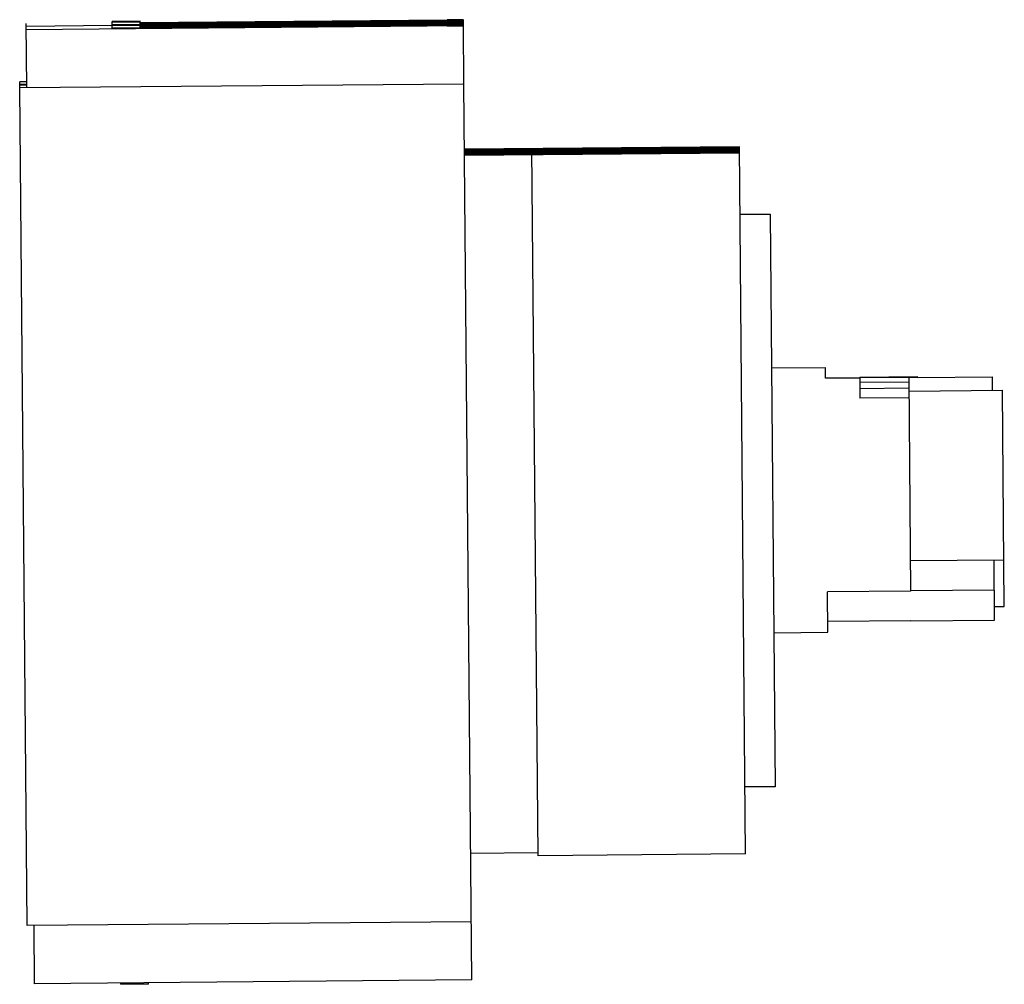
# Model space of a CAD drawing. Header units: millimetres. Extents: x 30 to 242, y 86 to 293.
import ezdxf

# ---------------------------------------------------------------- set-up
doc = ezdxf.new("R2010")
doc.units = ezdxf.units.MM
doc.header["$LTSCALE"] = 24.670593
doc.layers.get('0').update_dxf_attribs({"linetype": 'CONTINUOUS'})

msp = doc.modelspace()

# ---------------------------------------------------------------- linework, layer by layer
at = {"color": 7, "linetype": 'Continuous'}
for p, q in [((56.15, 292.56), (50.16, 292.51)), ((56.16, 292.55), (50.16, 292.49)), ((56.16, 292.53), (50.16, 292.47)), ((50.16, 291.78), (50.16, 292.51)), ((56.16, 292.51), (50.16, 292.46)), ((56.16, 292.41), (50.16, 292.36)), ((56.16, 292.39), (50.16, 292.34)), ((56.16, 292.37), (50.16, 292.32)), ((56.16, 292.36), (50.16, 292.3)), ((56.16, 291.83), (56.15, 292.56)), ((56.16, 292.24), (122.16, 292.82)), ((122.16, 292.71), (56.16, 292.13)), ((56.16, 292.09), (122.16, 292.67)), ((122.16, 292.56), (56.16, 291.98)), ((56.16, 291.94), (122.16, 292.51)), ((56.16, 291.78), (122.16, 292.36)), ((125.66, 292.26), (56.16, 291.65)), ((100.16, 292.21), (56.16, 291.83)), ((125.65, 292.87), (122.16, 292.84)), ((122.16, 292.81), (125.66, 292.84)), ((122.16, 292.81), (122.16, 292.71)), ((122.16, 292.69), (125.66, 292.72)), ((122.16, 292.66), (125.66, 292.69)), ((122.16, 292.66), (122.16, 292.56)), ((122.16, 292.54), (125.66, 292.57)), ((122.16, 292.5), (125.66, 292.53)), ((122.16, 292.5), (122.16, 292.4)), ((122.16, 292.39), (125.66, 292.42)), ((122.16, 292.35), (125.66, 292.38)), ((122.16, 292.35), (122.16, 292.25)), ((122.16, 292.26), (125.66, 292.29)), ((125.66, 292.16), (122.16, 292.13)), ((125.66, 292.72), (125.66, 292.84)), ((125.66, 292.57), (125.66, 292.69)), ((125.66, 292.42), (125.66, 292.53)), ((125.66, 292.16), (125.66, 292.38)), ((31.78, 278.22), (31.66, 292.05)), ((50.16, 291.6), (31.66, 291.44)), ((125.67, 291.54), (31.67, 290.72)), ((56.16, 291.83), (50.16, 291.78)), ((56.16, 291.82), (50.16, 291.77)), ((56.16, 291.81), (50.16, 291.75)), ((56.16, 291.81), (50.16, 291.76)), ((50.17, 291.06), (50.16, 291.77)), ((56.16, 291.69), (50.16, 291.64)), ((56.16, 291.68), (50.16, 291.62)), ((56.16, 291.65), (50.16, 291.6)), ((56.16, 291.64), (50.16, 291.59)), ((122.17, 291.69), (50.17, 291.06)), ((50.17, 291.01), (122.17, 291.64)), ((50.17, 290.9), (50.17, 291.01)), ((56.16, 291.53), (122.16, 292.1)), ((122.16, 291.99), (56.16, 291.42)), ((56.17, 291.11), (56.16, 291.82)), ((56.17, 291.37), (122.16, 291.95)), ((122.16, 291.84), (56.17, 291.26)), ((56.17, 291.22), (122.16, 291.8)), ((122.16, 292.09), (125.66, 292.12)), ((122.16, 292.09), (122.16, 291.99)), ((122.16, 291.98), (125.66, 292.01)), ((122.16, 291.94), (125.66, 291.97)), ((122.16, 291.94), (122.16, 291.84)), ((122.16, 291.82), (125.66, 291.85)), ((122.16, 291.79), (125.66, 291.82)), ((122.16, 291.79), (122.17, 291.69)), ((122.17, 291.67), (125.67, 291.7)), ((122.17, 291.63), (125.67, 291.66)), ((122.17, 291.63), (122.17, 291.53)), ((122.17, 291.54), (125.67, 291.57)), ((125.66, 292.01), (125.66, 292.12)), ((125.66, 291.85), (125.66, 291.97)), ((125.67, 291.7), (125.66, 291.82)), ((125.78, 279.04), (125.67, 291.66)), ((31.77, 279.55), (30.27, 279.53)), ((30.27, 278.93), (30.27, 279.53)), ((31.77, 278.93), (30.27, 278.92)), ((30.27, 278.83), (30.27, 278.92)), ((31.77, 278.83), (30.27, 278.82)), ((30.28, 278.22), (30.27, 278.82)), ((125.78, 279.03), (30.28, 278.2)), ((31.85, 98.21), (30.28, 278.2)), ((127.46, 86.55), (125.78, 279.03)), ((185, 265.55), (125.9, 265.03)), ((185, 265.37), (125.9, 264.85)), ((185, 265.22), (125.9, 264.7)), ((185, 265.06), (125.9, 264.55)), ((140.4, 265.01), (125.9, 264.89)), ((140.4, 264.86), (125.9, 264.73)), ((140.4, 264.71), (125.9, 264.58)), ((185, 265.41), (140.4, 265.02)), ((185, 265.25), (140.4, 264.86)), ((141.72, 113.22), (140.4, 265.16)), ((185, 265.1), (140.4, 264.71)), ((185, 264.87), (140.4, 264.48)), ((185, 264.69), (140.4, 264.3)), ((185, 264.65), (140.41, 264.26)), ((186.32, 113.61), (185, 265.55)), ((140.4, 264.53), (125.9, 264.4)), ((140.4, 264.44), (125.9, 264.31)), ((140.4, 264.3), (125.91, 264.17)), ((140.41, 264.26), (125.91, 264.14)), ((185.01, 264.2), (125.91, 263.68)), ((140.41, 264.14), (125.91, 264.02)), ((140.41, 264.11), (125.91, 263.98)), ((140.41, 263.99), (125.91, 263.86)), ((140.41, 263.96), (125.91, 263.83)), ((185, 264.53), (140.41, 264.14)), ((185, 264.5), (140.41, 264.11)), ((185.01, 264.38), (140.41, 263.99)), ((185.01, 264.34), (140.41, 263.95)), ((185.12, 251.09), (191.62, 251.09)), ((191.62, 251.09), (192.7, 128.03)), ((191.91, 218.04), (203.51, 218.14)), ((203.53, 215.81), (203.51, 218.14)), ((210.88, 216.09), (223.33, 216.2)), ((210.88, 216.09), (210.92, 211.55)), ((223.33, 216), (210.88, 215.89)), ((223.33, 216), (223.33, 216.2)), ((223.33, 216), (239.43, 216.14)), ((239.43, 216.03), (223.33, 215.89)), ((239.45, 213.22), (239.43, 216.14)), ((210.88, 215.87), (203.53, 215.81)), ((221.44, 214.98), (210.89, 214.89)), ((221.43, 215.87), (221.83, 170.07)), ((221.45, 213.67), (210.9, 213.58)), ((221.45, 213.06), (241.56, 213.24)), ((241.97, 166.8), (241.56, 213.24)), ((221.47, 211.65), (210.92, 211.55)), ((221.77, 176.63), (241.88, 176.8)), ((239.89, 163.86), (239.77, 176.78)), ((221.83, 170.07), (203.93, 169.92)), ((204.01, 161.24), (203.93, 169.92)), ((239.83, 170.28), (221.83, 170.13)), ((239.86, 166.78), (241.97, 166.8)), ((221.89, 163.73), (203.99, 163.57)), ((221.89, 163.71), (239.89, 163.86)), ((221.89, 163.73), (221.89, 163.71)), ((192.41, 161.14), (204.01, 161.24)), ((192.7, 128.03), (186.2, 128.03)), ((141.72, 113.82), (127.22, 113.69)), ((186.32, 113.61), (141.72, 113.22)), ((127.35, 99.04), (31.85, 98.21)), ((33.46, 85.73), (33.35, 98.23)), ((127.46, 86.55), (33.46, 85.73)), ((51.96, 85.89), (51.96, 85.6)), ((57.96, 85.65), (51.96, 85.6)), ((57.96, 85.65), (57.96, 85.94))]:
    msp.add_line(p, q, dxfattribs=at)

doc.saveas('drawing.dxf')
